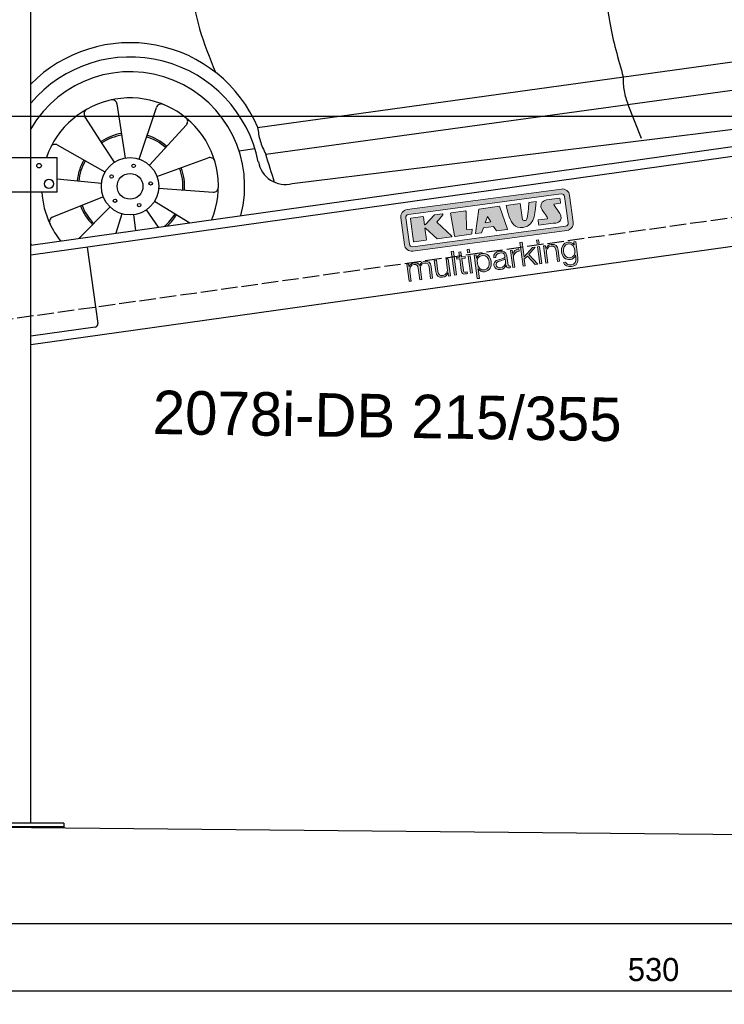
# Model space of a CAD drawing. Extents: x -311 to 6440, y -844 to 5924.
# Tile 2 of 5: x 926 to 3064, y -844 to 2144. Entities that reach past the tile are written whole.
import ezdxf

# ---------------------------------------------------------------- set-up
doc = ezdxf.new("R2010")
doc.units = 0
doc.header["$LTSCALE"] = 10
doc.header["$MEASUREMENT"] = 0
doc.linetypes.add('GEN3', pattern=[6.25, 5, -1.25])
doc.layers.get('0').update_dxf_attribs({"linetype": 'CONTINUOUS'})
doc.layers.get('DEFPOINTS').update_dxf_attribs({"linetype": 'CONTINUOUS'})
doc.layers.add('3', color=6, linetype='GEN3')
doc.layers.add('CAR', color=1, linetype='CONTINUOUS')
for name, color, linetype, lineweight in [('AM_0', 7, 'CONTINUOUS', 30), ('AM_5', 3, 'CONTINUOUS', 15), ('Logo', 7, 'CONTINUOUS', 25)]:
    doc.layers.add(name, color=color, linetype=linetype, lineweight=lineweight)
doc.dimstyles.new('KLAUS_DXF', dxfattribs={"dimscale": 20, "dimtxt": 3.5, "dimasz": 2, "dimexe": 2, "dimexo": 1, "dimgap": 1.5, "dimtad": 1, "dimlfac": 0.1, "dimdsep": 46, "dimtxsty": 'Standard', "dimblk": 'DOT', "dimcen": 2, "dimclrd": 256, "dimclre": 256, "dimclrt": 2, "dimadec": 0, "dimazin": 0, "dimtfac": 1, "dimtmove": 2, "dimatfit": 3, "dimfxl": 1, "dimtolj": 1, "dimarcsym": 0})

# ---------------------------------------------------------------- blocks, each defined once
blk = doc.blocks.new('KLAUS')
at = {"layer": 'Logo'}
h = blk.add_hatch(color=8, dxfattribs=at)
h.dxf.hatch_style = 2
edge = h.paths.add_edge_path()
edge.add_spline(control_points=[(3.6, 29.09), (2.88, 29.09), (2.3, 28.51), (2.3, 27.8), (2.3, 27.8), (2.3, 16.11), (2.3, 16.11), (2.3, 15.39), (2.88, 14.81), (3.6, 14.81), (3.6, 14.81), (71.16, 14.81), (71.16, 14.81), (71.88, 14.81), (72.46, 15.39), (72.46, 16.11), (72.46, 16.11), (72.46, 27.8), (72.46, 27.8), (72.46, 28.51), (71.88, 29.09), (71.16, 29.09), (71.16, 29.09), (3.6, 29.09), (3.6, 29.09), (3.6, 29.09), (3.6, 29.09), (3.6, 29.09)], knot_values=[0, 0, 0, 0, 1, 1, 1, 2, 2, 2, 3, 3, 3, 4, 4, 4, 5, 5, 5, 6, 6, 6, 7, 7, 7, 8, 8, 8, 9, 9, 9, 9], degree=3, periodic=0)
edge = h.paths.add_edge_path()
edge.add_spline(control_points=[(3.35, 31.23), (3.35, 31.23), (71.47, 31.23), (71.47, 31.23), (73.26, 31.23), (74.71, 29.77), (74.71, 27.99), (74.71, 27.99), (74.71, 16.17), (74.71, 16.17), (74.71, 14.38), (73.26, 12.93), (71.47, 12.93), (71.47, 12.93), (3.35, 12.93), (3.35, 12.93), (1.56, 12.93), (0.11, 14.38), (0.11, 16.17), (0.11, 16.17), (0.11, 27.99), (0.11, 27.99), (0.11, 29.77), (1.56, 31.23), (3.35, 31.23), (3.35, 31.23), (3.35, 31.23), (3.35, 31.23)], knot_values=[0, 0, 0, 0, 1, 1, 1, 2, 2, 2, 3, 3, 3, 4, 4, 4, 5, 5, 5, 6, 6, 6, 7, 7, 7, 8, 8, 8, 9, 9, 9, 9], degree=3, periodic=0)
h = blk.add_hatch(color=8, dxfattribs=at)
h.dxf.hatch_style = 2
edge = h.paths.add_edge_path()
edge.add_spline(control_points=[(4.5, 27.33), (4.5, 27.33), (9.7, 27.33), (9.7, 27.33), (9.84, 27.33), (9.96, 27.22), (9.96, 27.08), (9.96, 27.08), (9.96, 23.69), (9.96, 23.69), (9.96, 23.69), (9.94, 23.64), (10.04, 23.59), (10.14, 23.53), (10.2, 23.57), (10.2, 23.57), (10.2, 23.57), (10.51, 23.75), (10.51, 23.75), (10.51, 23.75), (14.94, 27.33), (14.94, 27.33), (14.94, 27.33), (18.41, 27.33), (18.41, 27.33), (18.41, 27.33), (18.49, 27.33), (18.56, 27.2), (18.65, 27.04), (18.53, 26.91), (18.53, 26.91), (18.53, 26.91), (15.49, 24.11), (15.49, 24.11), (15.49, 24.11), (21.14, 17.06), (21.14, 17.06), (21.14, 17.06), (21.13, 16.91), (21.13, 16.91), (21.08, 16.84), (20.99, 16.82), (20.99, 16.82), (20.99, 16.82), (14.7, 16.82), (14.7, 16.82), (14.7, 16.82), (10.26, 22.17), (10.26, 22.17), (10.26, 22.17), (10.19, 22.24), (10.08, 22.21), (9.97, 22.18), (9.96, 22.11), (9.96, 22.11), (9.96, 22.11), (9.96, 17.08), (9.96, 17.08), (9.96, 16.94), (9.84, 16.82), (9.7, 16.82), (9.7, 16.82), (4.5, 16.82), (4.5, 16.82), (4.36, 16.82), (4.25, 16.94), (4.25, 17.08), (4.25, 17.08), (4.25, 27.08), (4.25, 27.08), (4.25, 27.22), (4.36, 27.33), (4.5, 27.33), (4.5, 27.33), (4.5, 27.33), (4.5, 27.33)], knot_values=[0, 0, 0, 0, 1, 1, 1, 2, 2, 2, 3, 3, 3, 4, 4, 4, 5, 5, 5, 6, 6, 6, 7, 7, 7, 8, 8, 8, 9, 9, 9, 10, 10, 10, 11, 11, 11, 12, 12, 12, 13, 13, 13, 14, 14, 14, 15, 15, 15, 16, 16, 16, 17, 17, 17, 18, 18, 18, 19, 19, 19, 20, 20, 20, 21, 21, 21, 22, 22, 22, 23, 23, 23, 24, 24, 24, 25, 25, 25, 25], degree=3, periodic=0)
h = blk.add_hatch(color=8, dxfattribs=at)
h.dxf.hatch_style = 2
h.paths.add_polyline_path([(22.42, 17.06), (21.97, 27.15), (22.24, 27.33), (28.55, 27.33), (28.86, 26.97), (28.01, 19.08), (30.26, 19.07), (30.44, 18.95), (30.08, 16.95), (29.49, 16.82), (22.6, 16.82)])
h = blk.add_hatch(color=8, dxfattribs=at)
h.paths.add_polyline_path([(36.52, 21.01), (38.93, 21.01), (37.87, 23.57)])
h.paths.add_polyline_path([(34.52, 27.33), (43.65, 27.33), (45.76, 16.94), (45.57, 16.82), (40.83, 16.82), (39.89, 18.95), (35.42, 18.95), (34.27, 16.82), (31.78, 16.82), (31.66, 17)])
h = blk.add_hatch(color=8, dxfattribs=at)
h.dxf.hatch_style = 2
edge = h.paths.add_edge_path()
edge.add_spline(control_points=[(52.69, 27.32), (52.69, 27.32), (52.88, 20.14), (52.88, 20.14), (53.01, 19.89), (53.2, 19.77), (53.43, 19.71), (53.91, 19.59), (54.43, 19.57), (54.64, 20.03), (55.23, 21.34), (56.27, 25.45), (56.6, 27.33), (56.6, 27.33), (59.77, 27.33), (59.77, 27.33), (58.77, 23.9), (58.56, 16.82), (52.63, 16.76), (48.72, 16.72), (48.01, 19.35), (47.27, 22.24), (46.89, 23.68), (46.54, 27.33), (46.54, 27.33), (46.54, 27.33), (52.69, 27.32), (52.69, 27.32), (52.69, 27.32), (52.69, 27.32), (52.69, 27.32)], knot_values=[0, 0, 0, 0, 1, 1, 1, 2, 2, 2, 3, 3, 3, 4, 4, 4, 5, 5, 5, 6, 6, 6, 7, 7, 7, 8, 8, 8, 9, 9, 9, 10, 10, 10, 10], degree=3, periodic=0)
h = blk.add_hatch(color=8, dxfattribs=at)
h.dxf.hatch_style = 2
edge = h.paths.add_edge_path()
edge.add_spline(control_points=[(64.46, 27.33), (64.46, 27.33), (70.31, 27.33), (70.31, 27.33), (70.31, 26.52), (70.31, 26.02), (70.31, 25.12), (70.31, 25.12), (67.3, 25.12), (67.3, 25.12), (67.24, 25.04), (67.25, 25.11), (67.25, 24.91), (67.25, 24.88), (69.73, 20.38), (69.73, 19.57), (69.73, 16.4), (67.22, 16.81), (65.9, 16.82), (65.9, 16.82), (59.59, 16.82), (59.59, 16.82), (59.59, 17.76), (59.59, 18.23), (59.59, 19.14), (59.59, 19.14), (63.75, 19.14), (63.75, 19.14), (63.82, 19.22), (63.81, 19.11), (63.81, 19.31), (63.81, 20.32), (61.58, 23.06), (61.58, 24.63), (61.58, 26.33), (62.83, 27.34), (64.46, 27.33), (64.46, 27.33), (64.46, 27.33), (64.46, 27.33)], knot_values=[0, 0, 0, 0, 1, 1, 1, 2, 2, 2, 3, 3, 3, 4, 4, 4, 5, 5, 5, 6, 6, 6, 7, 7, 7, 8, 8, 8, 9, 9, 9, 10, 10, 10, 11, 11, 11, 12, 12, 12, 13, 13, 13, 13], degree=3, periodic=0)
h = blk.add_hatch(color=30, dxfattribs=at)
h.dxf.hatch_style = 2
h.paths.add_polyline_path([(20.07, 0), (20.99, 0), (20.99, 10.45), (20.07, 10.45)])
h = blk.add_hatch(color=30, dxfattribs=at)
h.dxf.hatch_style = 2
edge = h.paths.add_edge_path()
edge.add_spline(control_points=[(24.22, 9.82), (24.22, 9.82), (23.3, 9.82), (23.3, 9.82), (23.3, 9.82), (23.3, 7.55), (23.3, 7.55), (23.3, 7.55), (21.98, 7.55), (21.98, 7.55), (21.98, 7.55), (21.98, 6.78), (21.98, 6.78), (21.98, 6.78), (23.3, 6.78), (23.3, 6.78), (23.3, 6.78), (23.3, 1.61), (23.3, 1.61), (23.28, 0.32), (23.71, -0.09), (24.94, -0.09), (25.22, -0.09), (25.48, -0.06), (25.76, -0.06), (25.76, -0.06), (25.76, 0.73), (25.76, 0.73), (25.5, 0.7), (25.23, 0.69), (24.97, 0.69), (24.31, 0.73), (24.22, 1.08), (24.22, 1.68), (24.22, 1.68), (24.22, 6.78), (24.22, 6.78), (24.22, 6.78), (25.76, 6.78), (25.76, 6.78), (25.76, 6.78), (25.76, 7.55), (25.76, 7.55), (25.76, 7.55), (24.22, 7.55), (24.22, 7.55), (24.22, 7.55), (24.22, 9.82), (24.22, 9.82), (24.22, 9.82), (24.22, 9.82), (24.22, 9.82)], knot_values=[0, 0, 0, 0, 1, 1, 1, 2, 2, 2, 3, 3, 3, 4, 4, 4, 5, 5, 5, 6, 6, 6, 7, 7, 7, 8, 8, 8, 9, 9, 9, 10, 10, 10, 11, 11, 11, 12, 12, 12, 13, 13, 13, 14, 14, 14, 15, 15, 15, 16, 16, 16, 17, 17, 17, 17], degree=3, periodic=0)
h = blk.add_hatch(color=30, dxfattribs=at)
h.paths.add_polyline_path([(27.1, 0), (28.03, 0), (28.03, 7.55), (27.1, 7.55)])
h.paths.add_polyline_path([(27.1, 8.98), (28.03, 8.98), (28.03, 10.45), (27.1, 10.45)])
h = blk.add_hatch(color=30, dxfattribs=at)
h.dxf.hatch_style = 2
h.paths.add_polyline_path([(50.4, 0), (51.32, 0), (51.32, 2.87), (52.82, 4.11), (55.8, 0), (56.96, 0), (53.52, 4.76), (56.74, 7.55), (55.51, 7.55), (51.32, 3.89), (51.32, 10.45), (50.4, 10.45)])
h = blk.add_hatch(color=30, dxfattribs=at)
h.paths.add_polyline_path([(57.74, 0), (58.66, 0), (58.66, 7.55), (57.74, 7.55)])
h.paths.add_polyline_path([(57.74, 8.98), (58.66, 8.98), (58.66, 10.45), (57.74, 10.45)])
h = blk.add_hatch(color=30, dxfattribs=at)
h.dxf.hatch_style = 2
edge = h.paths.add_edge_path()
edge.add_spline(control_points=[(0, 0), (0, 0), (0.92, 0), (0.92, 0), (0.92, 0), (0.92, 4.22), (0.92, 4.22), (0.94, 5.8), (1.58, 7), (3.18, 7), (4.35, 7), (4.77, 6.15), (4.76, 5.12), (4.76, 5.12), (4.76, 0), (4.76, 0), (4.76, 0), (5.68, 0), (5.68, 0), (5.68, 0), (5.68, 4.27), (5.68, 4.27), (5.68, 5.68), (6.14, 7), (7.73, 7), (9.05, 7), (9.52, 6.32), (9.52, 5.08), (9.52, 5.08), (9.52, 0), (9.52, 0), (9.52, 0), (10.44, 0), (10.44, 0), (10.44, 0), (10.44, 5.12), (10.44, 5.12), (10.44, 6.91), (9.59, 7.77), (7.94, 7.77), (6.94, 7.77), (5.99, 7.29), (5.54, 6.3), (5.26, 7.29), (4.36, 7.77), (3.37, 7.77), (2.17, 7.77), (1.38, 7.19), (0.89, 6.28), (0.89, 6.28), (0.85, 6.28), (0.85, 6.28), (0.85, 6.28), (0.85, 7.55), (0.85, 7.55), (0.85, 7.55), (0, 7.55), (0, 7.55), (0, 7.55), (0, 0), (0, 0), (0, 0), (0, 0), (0, 0)], knot_values=[0, 0, 0, 0, 1, 1, 1, 2, 2, 2, 3, 3, 3, 4, 4, 4, 5, 5, 5, 6, 6, 6, 7, 7, 7, 8, 8, 8, 9, 9, 9, 10, 10, 10, 11, 11, 11, 12, 12, 12, 13, 13, 13, 14, 14, 14, 15, 15, 15, 16, 16, 16, 17, 17, 17, 18, 18, 18, 19, 19, 19, 20, 20, 20, 21, 21, 21, 21], degree=3, periodic=0)
h = blk.add_hatch(color=30, dxfattribs=at)
h.dxf.hatch_style = 2
edge = h.paths.add_edge_path()
edge.add_spline(control_points=[(18.31, 7.55), (18.31, 7.55), (17.39, 7.55), (17.39, 7.55), (17.39, 7.55), (17.39, 3.59), (17.39, 3.59), (17.39, 2.05), (16.7, 0.56), (15.12, 0.56), (13.66, 0.56), (13.15, 1.27), (13.1, 2.64), (13.1, 2.64), (13.1, 7.55), (13.1, 7.55), (13.1, 7.55), (12.18, 7.55), (12.18, 7.55), (12.18, 7.55), (12.18, 2.65), (12.18, 2.65), (12.18, 0.89), (12.93, -0.22), (14.83, -0.22), (15.96, -0.22), (16.95, 0.35), (17.44, 1.36), (17.44, 1.36), (17.47, 1.36), (17.47, 1.36), (17.47, 1.36), (17.47, 0), (17.47, 0), (17.47, 0), (18.31, 0), (18.31, 0), (18.31, 0), (18.31, 7.55), (18.31, 7.55), (18.31, 7.55), (18.31, 7.55), (18.31, 7.55)], knot_values=[0, 0, 0, 0, 1, 1, 1, 2, 2, 2, 3, 3, 3, 4, 4, 4, 5, 5, 5, 6, 6, 6, 7, 7, 7, 8, 8, 8, 9, 9, 9, 10, 10, 10, 11, 11, 11, 12, 12, 12, 13, 13, 13, 14, 14, 14, 14], degree=3, periodic=0)
h = blk.add_hatch(color=30, dxfattribs=at)
edge = h.paths.add_edge_path()
edge.add_spline(control_points=[(35.84, 3.78), (35.84, 2.21), (35.12, 0.56), (33.37, 0.56), (31.4, 0.56), (30.72, 2.21), (30.72, 3.78), (30.72, 5.49), (31.33, 7), (33.37, 7), (35.12, 7), (35.84, 5.34), (35.84, 3.78), (35.84, 3.78), (35.84, 3.78), (35.84, 3.78)], knot_values=[0, 0, 0, 0, 1, 1, 1, 2, 2, 2, 3, 3, 3, 4, 4, 4, 5, 5, 5, 5], degree=3, periodic=0)
edge = h.paths.add_edge_path()
edge.add_spline(control_points=[(29.79, -2.8), (29.79, -2.8), (30.72, -2.8), (30.72, -2.8), (30.72, -2.8), (30.72, 1.43), (30.72, 1.43), (30.72, 1.43), (30.74, 1.43), (30.74, 1.43), (31.14, 0.35), (32.24, -0.22), (33.37, -0.22), (35.66, -0.22), (36.76, 1.64), (36.76, 3.78), (36.76, 5.91), (35.66, 7.77), (33.37, 7.77), (32.15, 7.77), (31.1, 7.14), (30.67, 6.12), (30.67, 6.12), (30.64, 6.12), (30.64, 6.12), (30.64, 6.12), (30.64, 7.55), (30.64, 7.55), (30.64, 7.55), (29.79, 7.55), (29.79, 7.55), (29.79, 7.55), (29.79, -2.8), (29.79, -2.8), (29.79, -2.8), (29.79, -2.8), (29.79, -2.8)], knot_values=[0, 0, 0, 0, 1, 1, 1, 2, 2, 2, 3, 3, 3, 4, 4, 4, 5, 5, 5, 6, 6, 6, 7, 7, 7, 8, 8, 8, 9, 9, 9, 10, 10, 10, 11, 11, 11, 12, 12, 12, 12], degree=3, periodic=0)
h = blk.add_hatch(color=30, dxfattribs=at)
edge = h.paths.add_edge_path()
edge.add_spline(control_points=[(43.03, 2.93), (43.04, 1.45), (41.8, 0.56), (40.39, 0.56), (39.53, 0.56), (38.71, 1.13), (38.71, 2.05), (38.71, 3.53), (40.66, 3.51), (42.22, 3.79), (42.47, 3.84), (42.88, 3.91), (43, 4.13), (43, 4.13), (43.03, 4.13), (43.03, 4.13), (43.03, 4.13), (43.03, 2.93), (43.03, 2.93), (43.03, 2.93), (43.03, 2.93), (43.03, 2.93)], knot_values=[0, 0, 0, 0, 1, 1, 1, 2, 2, 2, 3, 3, 3, 4, 4, 4, 5, 5, 5, 6, 6, 6, 7, 7, 7, 7], degree=3, periodic=0)
edge = h.paths.add_edge_path()
edge.add_spline(control_points=[(39.03, 5.24), (39.06, 6.47), (39.91, 7), (41.05, 7), (42.14, 7), (43.03, 6.69), (43.03, 5.45), (43.03, 4.61), (42.6, 4.51), (41.84, 4.42), (39.85, 4.19), (37.79, 4.11), (37.79, 1.99), (37.79, 0.47), (38.93, -0.22), (40.32, -0.22), (41.77, -0.22), (42.43, 0.34), (43.07, 1.32), (43.07, 1.32), (43.1, 1.32), (43.1, 1.32), (43.1, 0.53), (43.25, 0), (44.19, 0), (44.43, 0), (44.58, 0.01), (44.79, 0.06), (44.79, 0.06), (44.79, 0.83), (44.79, 0.83), (44.71, 0.81), (44.6, 0.78), (44.49, 0.78), (44.13, 0.78), (43.95, 0.98), (43.95, 1.33), (43.95, 1.33), (43.95, 5.34), (43.95, 5.34), (43.95, 7.36), (42.5, 7.77), (41.17, 7.77), (39.44, 7.77), (38.2, 7.01), (38.11, 5.24), (38.11, 5.24), (39.03, 5.24), (39.03, 5.24), (39.03, 5.24), (39.03, 5.24), (39.03, 5.24)], knot_values=[0, 0, 0, 0, 1, 1, 1, 2, 2, 2, 3, 3, 3, 4, 4, 4, 5, 5, 5, 6, 6, 6, 7, 7, 7, 8, 8, 8, 9, 9, 9, 10, 10, 10, 11, 11, 11, 12, 12, 12, 13, 13, 13, 14, 14, 14, 15, 15, 15, 16, 16, 16, 17, 17, 17, 17], degree=3, periodic=0)
h = blk.add_hatch(color=30, dxfattribs=at)
h.dxf.hatch_style = 2
edge = h.paths.add_edge_path()
edge.add_spline(control_points=[(45.79, 0), (45.79, 0), (46.71, 0), (46.71, 0), (46.71, 0), (46.71, 4.03), (46.71, 4.03), (46.71, 5.59), (47.85, 6.82), (49.52, 6.73), (49.52, 6.73), (49.52, 7.66), (49.52, 7.66), (48.16, 7.72), (47.14, 7), (46.67, 5.78), (46.67, 5.78), (46.64, 5.78), (46.64, 5.78), (46.64, 5.78), (46.64, 7.55), (46.64, 7.55), (46.64, 7.55), (45.79, 7.55), (45.79, 7.55), (45.79, 7.55), (45.79, 0), (45.79, 0), (45.79, 0), (45.79, 0), (45.79, 0)], knot_values=[0, 0, 0, 0, 1, 1, 1, 2, 2, 2, 3, 3, 3, 4, 4, 4, 5, 5, 5, 6, 6, 6, 7, 7, 7, 8, 8, 8, 9, 9, 9, 10, 10, 10, 10], degree=3, periodic=0)
h = blk.add_hatch(color=30, dxfattribs=at)
h.dxf.hatch_style = 2
edge = h.paths.add_edge_path()
edge.add_spline(control_points=[(60.41, 0), (60.41, 0), (61.33, 0), (61.33, 0), (61.33, 0), (61.33, 4.41), (61.33, 4.41), (61.36, 5.89), (62.24, 7), (63.7, 7), (65.2, 7), (65.62, 6.02), (65.62, 4.71), (65.62, 4.71), (65.62, 0), (65.62, 0), (65.62, 0), (66.54, 0), (66.54, 0), (66.54, 0), (66.54, 4.86), (66.54, 4.86), (66.54, 6.66), (65.9, 7.77), (63.78, 7.77), (62.71, 7.77), (61.7, 7.16), (61.36, 6.25), (61.36, 6.25), (61.33, 6.25), (61.33, 6.25), (61.33, 6.25), (61.33, 7.55), (61.33, 7.55), (61.33, 7.55), (60.41, 7.55), (60.41, 7.55), (60.41, 7.55), (60.41, 0), (60.41, 0), (60.41, 0), (60.41, 0), (60.41, 0)], knot_values=[0, 0, 0, 0, 1, 1, 1, 2, 2, 2, 3, 3, 3, 4, 4, 4, 5, 5, 5, 6, 6, 6, 7, 7, 7, 8, 8, 8, 9, 9, 9, 10, 10, 10, 11, 11, 11, 12, 12, 12, 13, 13, 13, 14, 14, 14, 14], degree=3, periodic=0)
h = blk.add_hatch(color=30, dxfattribs=at)
edge = h.paths.add_edge_path()
edge.add_spline(control_points=[(71.32, 0.86), (69.62, 0.86), (68.83, 2.34), (68.83, 3.86), (68.83, 5.43), (69.56, 7), (71.32, 7), (73.06, 7), (73.75, 5.34), (73.75, 3.86), (73.75, 2.33), (72.91, 0.86), (71.32, 0.86), (71.32, 0.86), (71.32, 0.86), (71.32, 0.86)], knot_values=[0, 0, 0, 0, 1, 1, 1, 2, 2, 2, 3, 3, 3, 4, 4, 4, 5, 5, 5, 5], degree=3, periodic=0)
edge = h.paths.add_edge_path()
edge.add_spline(control_points=[(74.67, 7.55), (74.67, 7.55), (73.75, 7.55), (73.75, 7.55), (73.75, 7.55), (73.75, 6.25), (73.75, 6.25), (73.75, 6.25), (73.72, 6.25), (73.72, 6.25), (73.35, 7.09), (72.41, 7.77), (71.32, 7.77), (69.13, 7.77), (67.9, 6.05), (67.9, 3.97), (67.9, 1.82), (68.9, 0.09), (71.32, 0.09), (72.4, 0.09), (73.29, 0.72), (73.72, 1.64), (73.72, 1.64), (73.75, 1.64), (73.75, 1.64), (73.75, 1.64), (73.75, 0.61), (73.75, 0.61), (73.75, -1.23), (73.01, -2.24), (71.32, -2.24), (70.29, -2.24), (69.31, -1.85), (69.1, -0.73), (69.1, -0.73), (68.18, -0.73), (68.18, -0.73), (68.31, -2.34), (69.81, -3.02), (71.32, -3.02), (73.79, -3.02), (74.65, -1.64), (74.67, 0.61), (74.67, 0.61), (74.67, 7.55), (74.67, 7.55), (74.67, 7.55), (74.67, 7.55), (74.67, 7.55)], knot_values=[0, 0, 0, 0, 1, 1, 1, 2, 2, 2, 3, 3, 3, 4, 4, 4, 5, 5, 5, 6, 6, 6, 7, 7, 7, 8, 8, 8, 9, 9, 9, 10, 10, 10, 11, 11, 11, 12, 12, 12, 13, 13, 13, 14, 14, 14, 15, 15, 15, 16, 16, 16, 16], degree=3, periodic=0)
at = {"layer": 'Logo', "lineweight": 0}
for points in [[(22.42, 17.06), (21.97, 27.15), (22.24, 27.33), (28.55, 27.33), (28.86, 26.97), (28.01, 19.08), (30.26, 19.07), (30.44, 18.95), (30.08, 16.95), (29.49, 16.82), (22.6, 16.82), (22.42, 17.06), (22.42, 17.06)], [(34.52, 27.33), (43.65, 27.33), (45.76, 16.94), (45.57, 16.82), (40.83, 16.82), (39.89, 18.95), (35.42, 18.95), (34.27, 16.82), (31.78, 16.82), (31.66, 17), (34.52, 27.33), (34.52, 27.33)], [(36.52, 21.01), (38.93, 21.01), (37.87, 23.57), (36.52, 21.01), (36.52, 21.01)], [(20.07, 0), (20.99, 0), (20.99, 10.45), (20.07, 10.45), (20.07, 0), (20.07, 0)], [(27.1, 8.98), (28.03, 8.98), (28.03, 10.45), (27.1, 10.45), (27.1, 8.98), (27.1, 8.98)], [(50.4, 0), (51.32, 0), (51.32, 2.87), (52.82, 4.11), (55.8, 0), (56.96, 0), (53.52, 4.76), (56.74, 7.55), (55.51, 7.55), (51.32, 3.89), (51.32, 10.45), (50.4, 10.45), (50.4, 0), (50.4, 0)], [(57.74, 8.98), (58.66, 8.98), (58.66, 10.45), (57.74, 10.45), (57.74, 8.98), (57.74, 8.98)], [(27.1, 0), (28.03, 0), (28.03, 7.55), (27.1, 7.55), (27.1, 0), (27.1, 0)], [(57.74, 0), (58.66, 0), (58.66, 7.55), (57.74, 7.55), (57.74, 0), (57.74, 0)]]:
    blk.add_lwpolyline(points, dxfattribs=at)
for points, knots in [([(3.35, 31.23), (3.35, 31.23), (71.47, 31.23), (71.47, 31.23), (73.26, 31.23), (74.71, 29.77), (74.71, 27.99), (74.71, 27.99), (74.71, 16.17), (74.71, 16.17), (74.71, 14.38), (73.26, 12.93), (71.47, 12.93), (71.47, 12.93), (3.35, 12.93), (3.35, 12.93), (1.56, 12.93), (0.11, 14.38), (0.11, 16.17), (0.11, 16.17), (0.11, 27.99), (0.11, 27.99), (0.11, 29.77), (1.56, 31.23), (3.35, 31.23), (3.35, 31.23), (3.35, 31.23), (3.35, 31.23)], [0, 0, 0, 0, 1, 1, 1, 2, 2, 2, 3, 3, 3, 4, 4, 4, 5, 5, 5, 6, 6, 6, 7, 7, 7, 8, 8, 8, 9, 9, 9, 9]), ([(3.6, 29.09), (2.88, 29.09), (2.3, 28.51), (2.3, 27.8), (2.3, 27.8), (2.3, 16.11), (2.3, 16.11), (2.3, 15.39), (2.88, 14.81), (3.6, 14.81), (3.6, 14.81), (71.16, 14.81), (71.16, 14.81), (71.88, 14.81), (72.46, 15.39), (72.46, 16.11), (72.46, 16.11), (72.46, 27.8), (72.46, 27.8), (72.46, 28.51), (71.88, 29.09), (71.16, 29.09), (71.16, 29.09), (3.6, 29.09), (3.6, 29.09), (3.6, 29.09), (3.6, 29.09), (3.6, 29.09)], [0, 0, 0, 0, 1, 1, 1, 2, 2, 2, 3, 3, 3, 4, 4, 4, 5, 5, 5, 6, 6, 6, 7, 7, 7, 8, 8, 8, 9, 9, 9, 9]), ([(4.5, 27.33), (4.5, 27.33), (9.7, 27.33), (9.7, 27.33), (9.84, 27.33), (9.96, 27.22), (9.96, 27.08), (9.96, 27.08), (9.96, 23.69), (9.96, 23.69), (9.96, 23.69), (9.94, 23.64), (10.04, 23.59), (10.14, 23.53), (10.2, 23.57), (10.2, 23.57), (10.2, 23.57), (10.51, 23.75), (10.51, 23.75), (10.51, 23.75), (14.94, 27.33), (14.94, 27.33), (14.94, 27.33), (18.41, 27.33), (18.41, 27.33), (18.41, 27.33), (18.49, 27.33), (18.56, 27.2), (18.65, 27.04), (18.53, 26.91), (18.53, 26.91), (18.53, 26.91), (15.49, 24.11), (15.49, 24.11), (15.49, 24.11), (21.14, 17.06), (21.14, 17.06), (21.14, 17.06), (21.13, 16.91), (21.13, 16.91), (21.08, 16.84), (20.99, 16.82), (20.99, 16.82), (20.99, 16.82), (14.7, 16.82), (14.7, 16.82), (14.7, 16.82), (10.26, 22.17), (10.26, 22.17), (10.26, 22.17), (10.19, 22.24), (10.08, 22.21), (9.97, 22.18), (9.96, 22.11), (9.96, 22.11), (9.96, 22.11), (9.96, 17.08), (9.96, 17.08), (9.96, 16.94), (9.84, 16.82), (9.7, 16.82), (9.7, 16.82), (4.5, 16.82), (4.5, 16.82), (4.36, 16.82), (4.25, 16.94), (4.25, 17.08), (4.25, 17.08), (4.25, 27.08), (4.25, 27.08), (4.25, 27.22), (4.36, 27.33), (4.5, 27.33), (4.5, 27.33), (4.5, 27.33), (4.5, 27.33)], [0, 0, 0, 0, 1, 1, 1, 2, 2, 2, 3, 3, 3, 4, 4, 4, 5, 5, 5, 6, 6, 6, 7, 7, 7, 8, 8, 8, 9, 9, 9, 10, 10, 10, 11, 11, 11, 12, 12, 12, 13, 13, 13, 14, 14, 14, 15, 15, 15, 16, 16, 16, 17, 17, 17, 18, 18, 18, 19, 19, 19, 20, 20, 20, 21, 21, 21, 22, 22, 22, 23, 23, 23, 24, 24, 24, 25, 25, 25, 25]), ([(52.69, 27.32), (52.69, 27.32), (52.88, 20.14), (52.88, 20.14), (53.01, 19.89), (53.2, 19.77), (53.43, 19.71), (53.91, 19.59), (54.43, 19.57), (54.64, 20.03), (55.23, 21.34), (56.27, 25.45), (56.6, 27.33), (56.6, 27.33), (59.77, 27.33), (59.77, 27.33), (58.77, 23.9), (58.56, 16.82), (52.63, 16.76), (48.72, 16.72), (48.01, 19.35), (47.27, 22.24), (46.89, 23.68), (46.54, 27.33), (46.54, 27.33), (46.54, 27.33), (52.69, 27.32), (52.69, 27.32), (52.69, 27.32), (52.69, 27.32), (52.69, 27.32)], [0, 0, 0, 0, 1, 1, 1, 2, 2, 2, 3, 3, 3, 4, 4, 4, 5, 5, 5, 6, 6, 6, 7, 7, 7, 8, 8, 8, 9, 9, 9, 10, 10, 10, 10]), ([(64.46, 27.33), (64.46, 27.33), (70.31, 27.33), (70.31, 27.33), (70.31, 26.52), (70.31, 26.02), (70.31, 25.12), (70.31, 25.12), (67.3, 25.12), (67.3, 25.12), (67.24, 25.04), (67.25, 25.11), (67.25, 24.91), (67.25, 24.88), (69.73, 20.38), (69.73, 19.57), (69.73, 16.4), (67.22, 16.81), (65.9, 16.82), (65.9, 16.82), (59.59, 16.82), (59.59, 16.82), (59.59, 17.76), (59.59, 18.23), (59.59, 19.14), (59.59, 19.14), (63.75, 19.14), (63.75, 19.14), (63.82, 19.22), (63.81, 19.11), (63.81, 19.31), (63.81, 20.32), (61.58, 23.06), (61.58, 24.63), (61.58, 26.33), (62.83, 27.34), (64.46, 27.33), (64.46, 27.33), (64.46, 27.33), (64.46, 27.33)], [0, 0, 0, 0, 1, 1, 1, 2, 2, 2, 3, 3, 3, 4, 4, 4, 5, 5, 5, 6, 6, 6, 7, 7, 7, 8, 8, 8, 9, 9, 9, 10, 10, 10, 11, 11, 11, 12, 12, 12, 13, 13, 13, 13]), ([(24.22, 9.82), (24.22, 9.82), (23.3, 9.82), (23.3, 9.82), (23.3, 9.82), (23.3, 7.55), (23.3, 7.55), (23.3, 7.55), (21.98, 7.55), (21.98, 7.55), (21.98, 7.55), (21.98, 6.78), (21.98, 6.78), (21.98, 6.78), (23.3, 6.78), (23.3, 6.78), (23.3, 6.78), (23.3, 1.61), (23.3, 1.61), (23.28, 0.32), (23.71, -0.09), (24.94, -0.09), (25.22, -0.09), (25.48, -0.06), (25.76, -0.06), (25.76, -0.06), (25.76, 0.73), (25.76, 0.73), (25.5, 0.7), (25.23, 0.69), (24.97, 0.69), (24.31, 0.73), (24.22, 1.08), (24.22, 1.68), (24.22, 1.68), (24.22, 6.78), (24.22, 6.78), (24.22, 6.78), (25.76, 6.78), (25.76, 6.78), (25.76, 6.78), (25.76, 7.55), (25.76, 7.55), (25.76, 7.55), (24.22, 7.55), (24.22, 7.55), (24.22, 7.55), (24.22, 9.82), (24.22, 9.82), (24.22, 9.82), (24.22, 9.82), (24.22, 9.82)], [0, 0, 0, 0, 1, 1, 1, 2, 2, 2, 3, 3, 3, 4, 4, 4, 5, 5, 5, 6, 6, 6, 7, 7, 7, 8, 8, 8, 9, 9, 9, 10, 10, 10, 11, 11, 11, 12, 12, 12, 13, 13, 13, 14, 14, 14, 15, 15, 15, 16, 16, 16, 17, 17, 17, 17]), ([(0, 0), (0, 0), (0.92, 0), (0.92, 0), (0.92, 0), (0.92, 4.22), (0.92, 4.22), (0.94, 5.8), (1.58, 7), (3.18, 7), (4.35, 7), (4.77, 6.15), (4.76, 5.12), (4.76, 5.12), (4.76, 0), (4.76, 0), (4.76, 0), (5.68, 0), (5.68, 0), (5.68, 0), (5.68, 4.27), (5.68, 4.27), (5.68, 5.68), (6.14, 7), (7.73, 7), (9.05, 7), (9.52, 6.32), (9.52, 5.08), (9.52, 5.08), (9.52, 0), (9.52, 0), (9.52, 0), (10.44, 0), (10.44, 0), (10.44, 0), (10.44, 5.12), (10.44, 5.12), (10.44, 6.91), (9.59, 7.77), (7.94, 7.77), (6.94, 7.77), (5.99, 7.29), (5.54, 6.3), (5.26, 7.29), (4.36, 7.77), (3.37, 7.77), (2.17, 7.77), (1.38, 7.19), (0.89, 6.28), (0.89, 6.28), (0.85, 6.28), (0.85, 6.28), (0.85, 6.28), (0.85, 7.55), (0.85, 7.55), (0.85, 7.55), (0, 7.55), (0, 7.55), (0, 7.55), (0, 0), (0, 0), (0, 0), (0, 0), (0, 0)], [0, 0, 0, 0, 1, 1, 1, 2, 2, 2, 3, 3, 3, 4, 4, 4, 5, 5, 5, 6, 6, 6, 7, 7, 7, 8, 8, 8, 9, 9, 9, 10, 10, 10, 11, 11, 11, 12, 12, 12, 13, 13, 13, 14, 14, 14, 15, 15, 15, 16, 16, 16, 17, 17, 17, 18, 18, 18, 19, 19, 19, 20, 20, 20, 21, 21, 21, 21]), ([(18.31, 7.55), (18.31, 7.55), (17.39, 7.55), (17.39, 7.55), (17.39, 7.55), (17.39, 3.59), (17.39, 3.59), (17.39, 2.05), (16.7, 0.56), (15.12, 0.56), (13.66, 0.56), (13.15, 1.27), (13.1, 2.64), (13.1, 2.64), (13.1, 7.55), (13.1, 7.55), (13.1, 7.55), (12.18, 7.55), (12.18, 7.55), (12.18, 7.55), (12.18, 2.65), (12.18, 2.65), (12.18, 0.89), (12.93, -0.22), (14.83, -0.22), (15.96, -0.22), (16.95, 0.35), (17.44, 1.36), (17.44, 1.36), (17.47, 1.36), (17.47, 1.36), (17.47, 1.36), (17.47, 0), (17.47, 0), (17.47, 0), (18.31, 0), (18.31, 0), (18.31, 0), (18.31, 7.55), (18.31, 7.55), (18.31, 7.55), (18.31, 7.55), (18.31, 7.55)], [0, 0, 0, 0, 1, 1, 1, 2, 2, 2, 3, 3, 3, 4, 4, 4, 5, 5, 5, 6, 6, 6, 7, 7, 7, 8, 8, 8, 9, 9, 9, 10, 10, 10, 11, 11, 11, 12, 12, 12, 13, 13, 13, 14, 14, 14, 14]), ([(29.79, -2.8), (29.79, -2.8), (30.72, -2.8), (30.72, -2.8), (30.72, -2.8), (30.72, 1.43), (30.72, 1.43), (30.72, 1.43), (30.74, 1.43), (30.74, 1.43), (31.14, 0.35), (32.24, -0.22), (33.37, -0.22), (35.66, -0.22), (36.76, 1.64), (36.76, 3.78), (36.76, 5.91), (35.66, 7.77), (33.37, 7.77), (32.15, 7.77), (31.1, 7.14), (30.67, 6.12), (30.67, 6.12), (30.64, 6.12), (30.64, 6.12), (30.64, 6.12), (30.64, 7.55), (30.64, 7.55), (30.64, 7.55), (29.79, 7.55), (29.79, 7.55), (29.79, 7.55), (29.79, -2.8), (29.79, -2.8), (29.79, -2.8), (29.79, -2.8), (29.79, -2.8)], [0, 0, 0, 0, 1, 1, 1, 2, 2, 2, 3, 3, 3, 4, 4, 4, 5, 5, 5, 6, 6, 6, 7, 7, 7, 8, 8, 8, 9, 9, 9, 10, 10, 10, 11, 11, 11, 12, 12, 12, 12]), ([(35.84, 3.78), (35.84, 2.21), (35.12, 0.56), (33.37, 0.56), (31.4, 0.56), (30.72, 2.21), (30.72, 3.78), (30.72, 5.49), (31.33, 7), (33.37, 7), (35.12, 7), (35.84, 5.34), (35.84, 3.78), (35.84, 3.78), (35.84, 3.78), (35.84, 3.78)], [0, 0, 0, 0, 1, 1, 1, 2, 2, 2, 3, 3, 3, 4, 4, 4, 5, 5, 5, 5]), ([(39.03, 5.24), (39.06, 6.47), (39.91, 7), (41.05, 7), (42.14, 7), (43.03, 6.69), (43.03, 5.45), (43.03, 4.61), (42.6, 4.51), (41.84, 4.42), (39.85, 4.19), (37.79, 4.11), (37.79, 1.99), (37.79, 0.47), (38.93, -0.22), (40.32, -0.22), (41.77, -0.22), (42.43, 0.34), (43.07, 1.32), (43.07, 1.32), (43.1, 1.32), (43.1, 1.32), (43.1, 0.53), (43.25, 0), (44.19, 0), (44.43, 0), (44.58, 0.01), (44.79, 0.06), (44.79, 0.06), (44.79, 0.83), (44.79, 0.83), (44.71, 0.81), (44.6, 0.78), (44.49, 0.78), (44.13, 0.78), (43.95, 0.98), (43.95, 1.33), (43.95, 1.33), (43.95, 5.34), (43.95, 5.34), (43.95, 7.36), (42.5, 7.77), (41.17, 7.77), (39.44, 7.77), (38.2, 7.01), (38.11, 5.24), (38.11, 5.24), (39.03, 5.24), (39.03, 5.24), (39.03, 5.24), (39.03, 5.24), (39.03, 5.24)], [0, 0, 0, 0, 1, 1, 1, 2, 2, 2, 3, 3, 3, 4, 4, 4, 5, 5, 5, 6, 6, 6, 7, 7, 7, 8, 8, 8, 9, 9, 9, 10, 10, 10, 11, 11, 11, 12, 12, 12, 13, 13, 13, 14, 14, 14, 15, 15, 15, 16, 16, 16, 17, 17, 17, 17]), ([(45.79, 0), (45.79, 0), (46.71, 0), (46.71, 0), (46.71, 0), (46.71, 4.03), (46.71, 4.03), (46.71, 5.59), (47.85, 6.82), (49.52, 6.73), (49.52, 6.73), (49.52, 7.66), (49.52, 7.66), (48.16, 7.72), (47.14, 7), (46.67, 5.78), (46.67, 5.78), (46.64, 5.78), (46.64, 5.78), (46.64, 5.78), (46.64, 7.55), (46.64, 7.55), (46.64, 7.55), (45.79, 7.55), (45.79, 7.55), (45.79, 7.55), (45.79, 0), (45.79, 0), (45.79, 0), (45.79, 0), (45.79, 0)], [0, 0, 0, 0, 1, 1, 1, 2, 2, 2, 3, 3, 3, 4, 4, 4, 5, 5, 5, 6, 6, 6, 7, 7, 7, 8, 8, 8, 9, 9, 9, 10, 10, 10, 10]), ([(60.41, 0), (60.41, 0), (61.33, 0), (61.33, 0), (61.33, 0), (61.33, 4.41), (61.33, 4.41), (61.36, 5.89), (62.24, 7), (63.7, 7), (65.2, 7), (65.62, 6.02), (65.62, 4.71), (65.62, 4.71), (65.62, 0), (65.62, 0), (65.62, 0), (66.54, 0), (66.54, 0), (66.54, 0), (66.54, 4.86), (66.54, 4.86), (66.54, 6.66), (65.9, 7.77), (63.78, 7.77), (62.71, 7.77), (61.7, 7.16), (61.36, 6.25), (61.36, 6.25), (61.33, 6.25), (61.33, 6.25), (61.33, 6.25), (61.33, 7.55), (61.33, 7.55), (61.33, 7.55), (60.41, 7.55), (60.41, 7.55), (60.41, 7.55), (60.41, 0), (60.41, 0), (60.41, 0), (60.41, 0), (60.41, 0)], [0, 0, 0, 0, 1, 1, 1, 2, 2, 2, 3, 3, 3, 4, 4, 4, 5, 5, 5, 6, 6, 6, 7, 7, 7, 8, 8, 8, 9, 9, 9, 10, 10, 10, 11, 11, 11, 12, 12, 12, 13, 13, 13, 14, 14, 14, 14]), ([(74.67, 7.55), (74.67, 7.55), (73.75, 7.55), (73.75, 7.55), (73.75, 7.55), (73.75, 6.25), (73.75, 6.25), (73.75, 6.25), (73.72, 6.25), (73.72, 6.25), (73.35, 7.09), (72.41, 7.77), (71.32, 7.77), (69.13, 7.77), (67.9, 6.05), (67.9, 3.97), (67.9, 1.82), (68.9, 0.09), (71.32, 0.09), (72.4, 0.09), (73.29, 0.72), (73.72, 1.64), (73.72, 1.64), (73.75, 1.64), (73.75, 1.64), (73.75, 1.64), (73.75, 0.61), (73.75, 0.61), (73.75, -1.23), (73.01, -2.24), (71.32, -2.24), (70.29, -2.24), (69.31, -1.85), (69.1, -0.73), (69.1, -0.73), (68.18, -0.73), (68.18, -0.73), (68.31, -2.34), (69.81, -3.02), (71.32, -3.02), (73.79, -3.02), (74.65, -1.64), (74.67, 0.61), (74.67, 0.61), (74.67, 7.55), (74.67, 7.55), (74.67, 7.55), (74.67, 7.55), (74.67, 7.55)], [0, 0, 0, 0, 1, 1, 1, 2, 2, 2, 3, 3, 3, 4, 4, 4, 5, 5, 5, 6, 6, 6, 7, 7, 7, 8, 8, 8, 9, 9, 9, 10, 10, 10, 11, 11, 11, 12, 12, 12, 13, 13, 13, 14, 14, 14, 15, 15, 15, 16, 16, 16, 16]), ([(71.32, 0.86), (69.62, 0.86), (68.83, 2.34), (68.83, 3.86), (68.83, 5.43), (69.56, 7), (71.32, 7), (73.06, 7), (73.75, 5.34), (73.75, 3.86), (73.75, 2.33), (72.91, 0.86), (71.32, 0.86), (71.32, 0.86), (71.32, 0.86), (71.32, 0.86)], [0, 0, 0, 0, 1, 1, 1, 2, 2, 2, 3, 3, 3, 4, 4, 4, 5, 5, 5, 5]), ([(43.03, 2.93), (43.04, 1.45), (41.8, 0.56), (40.39, 0.56), (39.53, 0.56), (38.71, 1.13), (38.71, 2.05), (38.71, 3.53), (40.66, 3.51), (42.22, 3.79), (42.47, 3.84), (42.88, 3.91), (43, 4.13), (43, 4.13), (43.03, 4.13), (43.03, 4.13), (43.03, 4.13), (43.03, 2.93), (43.03, 2.93), (43.03, 2.93), (43.03, 2.93), (43.03, 2.93)], [0, 0, 0, 0, 1, 1, 1, 2, 2, 2, 3, 3, 3, 4, 4, 4, 5, 5, 5, 6, 6, 6, 7, 7, 7, 7])]:
    blk.add_open_spline(points, degree=3, knots=knots, dxfattribs=at)
blk = doc.blocks.new('_DOT')
at = {"color": 0, "linetype": 'ByBlock'}
blk.add_line((-0.5, 0), (-1, 0), dxfattribs=at)
at = {"color": 0, "linetype": 'ByBlock', "const_width": 0.5}
blk.add_lwpolyline([(-0.25, 0, 1), (0.25, 0, 1)], format="xyb", close=True, dxfattribs=at)
blk = doc.blocks.new('*D8')
at = {"layer": 'AM_5', "lineweight": -2, "transparency": 16777216}
for p, q in [((5479.5, 1850), (-240.5, 1850)), ((-200.5, -260), (-200.5, 1810)), ((179.5, -300), (-240.5, -300))]:
    blk.add_line(p, q, dxfattribs=at)
at = {"layer": 'DEFPOINTS', "color": 0, "transparency": 16777216}
for p in [(-200.5, 1850), (5499.5, 1850), (199.5, -300)]:
    blk.add_point(p, dxfattribs=at)
at = {"layer": 'AM_5', "lineweight": -2, "transparency": 16777216, "xscale": 40, "yscale": 40, "zscale": 40}
for p, rotation in [((-200.5, 1850), 90), ((-200.5, -300), 270)]:
    blk.add_blockref('_DOT', p, dxfattribs=dict(at, rotation=rotation))
at = {"layer": 'AM_5', "color": 2, "transparency": 16777216, "insert": (-265.5, 775), "char_height": 70, "attachment_point": 5, "rotation": 90}
blk.add_mtext('\\A1;215', dxfattribs=at)
blk = doc.blocks.new('*D9')
at = {"layer": 'AM_5', "lineweight": -2, "transparency": 16777216}
for p, q in [((179.5, 2850), (-240.5, 2850)), ((-200.5, 1890), (-200.5, 2810)), ((5479.5, 1850), (-240.5, 1850))]:
    blk.add_line(p, q, dxfattribs=at)
at = {"layer": 'DEFPOINTS', "color": 0, "transparency": 16777216}
for p in [(-200.5, 2850), (199.5, 2850), (5499.5, 1850)]:
    blk.add_point(p, dxfattribs=at)
at = {"layer": 'AM_5', "lineweight": -2, "transparency": 16777216, "xscale": 40, "yscale": 40, "zscale": 40}
for p, rotation in [((-200.5, 2850), 90), ((-200.5, 1850), 270)]:
    blk.add_blockref('_DOT', p, dxfattribs=dict(at, rotation=rotation))
at = {"layer": 'AM_5', "color": 2, "transparency": 16777216, "insert": (-265.5, 2350), "char_height": 70, "attachment_point": 5, "rotation": 90}
blk.add_mtext('\\A1;100', dxfattribs=at)
blk = doc.blocks.new('*D12')
at = {"layer": 'AM_5', "lineweight": -2, "transparency": 16777216}
for p, q in [((199.5, -370), (199.5, -843.8)), ((5499.5, -420), (5499.5, -843.8)), ((5459.5, -803.8), (239.5, -803.8))]:
    blk.add_line(p, q, dxfattribs=at)
at = {"layer": 'DEFPOINTS', "color": 0, "transparency": 16777216}
for p in [(199.5, -350), (5499.5, -400), (199.5, -803.8)]:
    blk.add_point(p, dxfattribs=at)
at = {"layer": 'AM_5', "lineweight": -2, "transparency": 16777216, "xscale": 40, "yscale": 40, "zscale": 40, "rotation": 180}
blk.add_blockref('_DOT', (199.5, -803.8), dxfattribs=at)
at = {"layer": 'AM_5', "lineweight": -2, "transparency": 16777216, "xscale": 40, "yscale": 40, "zscale": 40}
blk.add_blockref('_DOT', (5499.5, -803.8), dxfattribs=at)
at = {"layer": 'AM_5', "color": 2, "transparency": 16777216, "insert": (2849.5, -738.8), "char_height": 70, "attachment_point": 5}
blk.add_mtext('\\A1;530', dxfattribs=at)
blk = doc.blocks.new('Car200VanEG')
at = {"layer": 'CAR'}
for p, q in [((27627.7, 3941.8), (29515.6, 4203.1)), ((27652, 3860), (29511.9, 4116.2)), ((27227, 3848.7), (27201.4, 4012.7)), ((28751.2, 4011.6), (28791.1, 3909)), ((27160.1, 3887), (27103.2, 3975.2)), ((27268.1, 3845.2), (27320.9, 4002.5)), ((27732.4, 3771), (29487.4, 3987.6)), ((27299.2, 3826.8), (27411.4, 3949)), ((27164.8, 3805.9), (27020.8, 3888.1)), ((27193.2, 3835.9), (27160.1, 3887)), ((27570.2, 3870), (27619.1, 3877.4)), ((27322.1, 3792.5), (27478, 3849.3)), ((27153.8, 3771.5), (27019.4, 3784.9)), ((27327.1, 3756.7), (27492.6, 3745.2)), ((27159.6, 3730.6), (27005, 3669.1)), ((27314.6, 3717.5), (27421.5, 3652.1)), ((27179.7, 3700.5), (27086.5, 3605.1)), ((27215.2, 3679.6), (27197.3, 3620.6)), ((27251.2, 3676.5), (27257.1, 3629)), ((27289.7, 3691.2), (27325.9, 3638.7))]:
    blk.add_line(p, q, dxfattribs=at)
for centre, radius in [((27240.4, 3762.8), 87), ((27251.4, 3825), 5.16), ((27184.6, 3792.5), 5.16), ((27240.4, 3762.8), 39.2), ((27303, 3771.6), 5.16), ((27194.9, 3718.9), 5.16), ((27268.1, 3706), 5.16)]:
    blk.add_circle(centre, radius, dxfattribs=at)
for centre, radius, start, end in [((27239.8, 3777.4), 421.3, 22.9636, 135.4753), ((27241.3, 3759.3), 396, 11.2769, 139.6616), ((27240.4, 3762.8), 347.8, 345.1978, 149.9164), ((27240.4, 3762.8), 268.3, 337.8454, 160.9349), ((27186.6, 4010.3), 15, 8.8571, 102.2519), ((27335.1, 3997.7), 15, 68.0338, 161.4286), ((27115.8, 3983.4), 15, 119.4624, 212.8571), ((27400.4, 3959.2), 15, 317.4286, 50.8233), ((27242.6, 3762.3), 163.4, 99.6165, 123.423), ((27242.6, 3762.3), 158.4, 99.6165, 123.423), ((27242.6, 3762.3), 163.4, 48.1476, 72.2472), ((27013.3, 3875.1), 15, 60.2857, 153.6805), ((27242.6, 3762.3), 158.4, 48.1476, 72.2472), ((21558.7, 1884.8), 6405.5, 17.15784, 17.96084), ((27242.6, 3762.3), 163.4, 150.5135, 174.1727), ((27242.6, 3762.3), 158.4, 150.5135, 174.1727), ((27483.1, 3835.2), 15, 16.6053, 110), ((27712.3, 3852.6), 84, 190.8184, 283.84), ((27242.6, 3762.3), 158.4, 356.1373, 20.4549), ((27242.6, 3762.3), 163.4, 356.1373, 20.4549), ((27240.4, 3762.8), 268.3, 183.709, 204.9178), ((27493.7, 3760.1), 15, 266, 359.3947), ((27242.6, 3762.3), 163.4, 201.2391, 225.0075), ((27242.6, 3762.3), 158.4, 201.2391, 225.0075), ((27242.6, 3762.3), 158.4, 310.2523, 328.3201), ((27242.6, 3762.3), 163.4, 312.9326, 328.3201), ((27011, 3655.3), 15, 110.1125, 208.5005), ((27240.4, 3762.8), 268.3, 204.9178, 218.1546), ((27240.4, 3762.8), 347.8, 210.0836, 210.8022)]:
    blk.add_arc(centre, radius, start, end, dxfattribs=at)
for points in [[(27469.8, 4557), (27430.9, 4372.3), (27499.6, 4109.1)], [(28676.2, 4551.8), (28695.8, 4258.7), (28737, 4095.3)], [(28737, 4095.3), (28739.2, 4052.2), (28751.2, 4011.6)], [(27627.7, 3941.8), (27635.2, 3901.2), (27652, 3860)]]:
    blk.add_spline(points, degree=3, dxfattribs=at)

msp = doc.modelspace()

# ---------------------------------------------------------------- linework, layer by layer
for p, q in [((959.991, -293.774), (959.991, 3746.226)), ((959.991, 1460.181), (3577.468, 1828.044)), ((3576.692, 1797.64), (959.991, 1429.886)), ((199.991, 1726.226), (1039.968, 1726.226)), ((1039.968, 1621.226), (1039.968, 1726.226)), ((1039.968, 1621.226), (199.991, 1621.226)), ((3696.811, 1541.868), (959.991, 1157.233)), ((1130.73, 1453.882), (1163.296, 1222.159)), ((1154.785, 1210.865), (959.991, 1183.488)), ((1059.991, -293.774), (599.991, -293.774)), ((1059.991, -293.774), (1059.991, -308.269)), ((199.51, -299.995), (3944.51, -336.005)), ((599.991, -303.774), (1059.991, -303.774)), ((5699.503, -599.995), (-0.481, -599.995))]:
    msp.add_line(p, q)
for centre, radius in [((984.991, 1701.226), 7), ((1014.991, 1646.226), 14)]:
    msp.add_circle(centre, radius)
msp.add_arc((1153.393, 1220.768), 10, 278, 8)
at = {"layer": '3'}
msp.add_line((423.4, 1169.675), (5430.808, 1873.42), dxfattribs=at)

# ---------------------------------------------------------------- block references
at = {"xscale": 6.929133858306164, "yscale": 6.929133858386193, "zscale": 6.929133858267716, "rotation": 7.614101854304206}
msp.add_blockref('KLAUS', (2107.454, 1350.306), dxfattribs=at)
at = {"layer": 'AM_0'}
msp.add_blockref('Car200VanEG', (-25979.454, -2124.214), dxfattribs=at)

# ---------------------------------------------------------------- texts
at = {"layer": 'Logo'}
msp.add_text('2078i-DB 215/355', height=132, rotation=359.102807, dxfattribs=at).set_placement((1328.964, 887.158))

# ---------------------------------------------------------------- dimensions: what is measured, and where the dimension line sits
at = {"layer": 'AM_5'}
for base, p1, p2, override, picture, middle in [((-200.481, 2850.005), (5499.51, 1850.005), (199.51, 2850.005), {"dimpost": '', "dimtol": 0, "dimlim": 0, "dimtp": 0, "dimtm": 0, "dimtfac": 1, "dimtdec": 2, "dimtolj": 1, "dimtzin": 7}, '*D9', (-265.481, 2350.005)), ((-200.481, 1850.005), (199.51, -299.995), (5499.51, 1850.005), {"dimtol": 0, "dimlim": 0, "dimtp": 0, "dimtm": 0, "dimtfac": 1, "dimtdec": 2, "dimtolj": 1, "dimtzin": 7}, '*D8', (-265.481, 775.005))]:
    dim = msp.add_linear_dim(base=base, p1=p1, p2=p2, angle=90, dimstyle='KLAUS_DXF', override=override, dxfattribs=at)
    dim.commit()
    dim.dimension.update_dxf_attribs({"geometry": picture, "text_midpoint": middle})
dim = msp.add_linear_dim(base=(199.51, -803.835), p1=(5499.51, -399.995), p2=(199.51, -349.995), dimstyle='KLAUS_DXF', override={"dimtzin": 7}, dxfattribs=at)
dim.commit()
dim.dimension.update_dxf_attribs({"geometry": '*D12', "text_midpoint": (2849.51, -738.835)})

doc.saveas('drawing.dxf')
